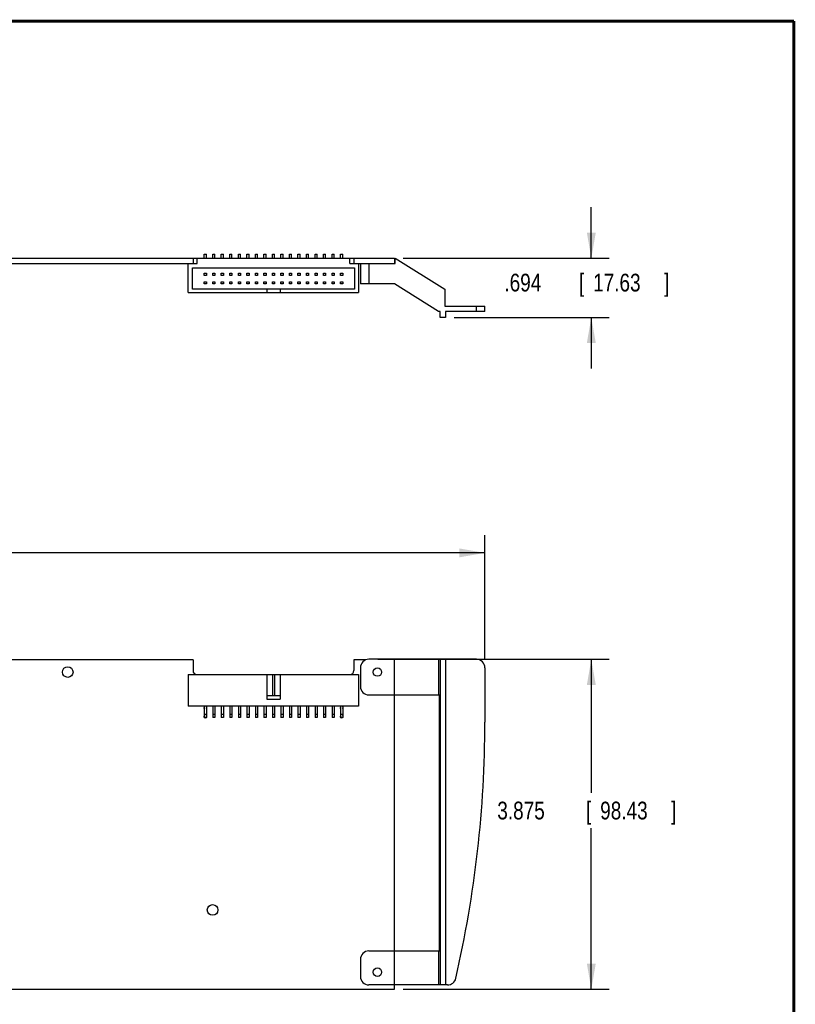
# Model space of a CAD drawing. Header units: inches. Extents: x 0.2 to 16.8, y 0.1 to 10.8.
# Tile 22 of 22: x 11.3 to 16.8, y 3.8 to 10.8. Entities that reach past the tile are written whole.
import ezdxf

# ---------------------------------------------------------------- set-up
doc = ezdxf.new("R2010")
doc.units = ezdxf.units.IN
doc.header["$LTSCALE"] = 0.935
doc.header["$MEASUREMENT"] = 0
doc.layers.get('0').update_dxf_attribs({"linetype": 'CONTINUOUS'})
doc.layers.add('DIMENSIONS', color=7, linetype='CONTINUOUS')
doc.styles.get("Standard").update_dxf_attribs({"font": 'txt', "width": 0.8})
doc.dimstyles.new('DIMSTYLE_2', dxfattribs={"dimtxt": 0.125, "dimasz": 0.18, "dimexe": 0.18, "dimexo": 0.0625, "dimgap": 0.09, "dimtad": 0, "dimtih": 1, "dimtoh": 1, "dimdec": 3, "dimlfac": 1.666667, "dimzin": 4, "dimdsep": 46, "dimtxsty": 'STANDARD', "dimblk": '_FILLED', "dimblk1": '_FILLED', "dimblk2": '_FILLED', "dimcen": 0.09, "dimadec": 0, "dimazin": 0, "dimtp": 0.01, "dimtm": 0.01, "dimtfac": 1, "dimtdec": 3, "dimtofl": 0, "dimtmove": 0, "dimatfit": 3, "dimldrblk": '_FILLED', "dimfxl": 1, "dimtolj": 1, "dimtzin": 4, "dimarcsym": 0})

# ---------------------------------------------------------------- blocks, each defined once
blk = doc.blocks.new('_FILLED')
at = {"color": 0, "linetype": 'BYBLOCK'}
blk.add_solid([(0, 0), (-1, 0.174), (-1, -0.174)], dxfattribs=at)
blk = doc.blocks.new('*D8')
at = {"layer": 'DIMENSIONS', "color": 2, "linetype": 'CONTINUOUS'}
for p, q in [((13.8181, 6.2607), (15.4478, 6.2607)), ((15.3228, 6.2607), (15.3228, 5.3197)), ((15.3228, 3.9357), (15.3228, 5.0697)), ((13.9981, 3.9357), (15.4478, 3.9357))]:
    blk.add_line(p, q, dxfattribs=at)
at = {"layer": 'DIMENSIONS', "color": 2, "linetype": 'CONTINUOUS', "xscale": 0.18, "yscale": 0.18, "zscale": 0.18}
for p, rotation in [((15.3228, 6.2607), 90), ((15.3228, 3.9357), 270)]:
    blk.add_blockref('_FILLED', p, dxfattribs=dict(at, rotation=rotation))
at = {"layer": 'DIMENSIONS', "color": 2, "linetype": 'CONTINUOUS', "width": 0.8}
for s, p in [('3.875', (14.6603, 5.1322)), ('[', (15.2853, 5.1322)), ('98.43', (15.3853, 5.1322)), (']', (15.8853, 5.1322))]:
    blk.add_text(s, height=0.125, dxfattribs=at).set_placement(p)
blk = doc.blocks.new('*D9')
at = {"layer": 'DIMENSIONS', "color": 2, "linetype": 'CONTINUOUS'}
for p, q in [((6.2508, 6.1732), (6.2508, 7.1357)), ((14.5728, 6.2632), (14.5728, 7.1357)), ((6.2508, 7.0107), (9.1801, 7.0107)), ((14.5728, 7.0107), (10.7301, 7.0107))]:
    blk.add_line(p, q, dxfattribs=at)
at = {"layer": 'DIMENSIONS', "color": 2, "linetype": 'CONTINUOUS', "xscale": 0.18, "yscale": 0.18, "zscale": 0.18, "rotation": 180}
blk.add_blockref('_FILLED', (6.2508, 7.0107), dxfattribs=at)
at = {"layer": 'DIMENSIONS', "color": 2, "linetype": 'CONTINUOUS', "xscale": 0.18, "yscale": 0.18, "zscale": 0.18}
blk.add_blockref('_FILLED', (14.5728, 7.0107), dxfattribs=at)
at = {"layer": 'DIMENSIONS', "color": 2, "linetype": 'CONTINUOUS', "width": 0.8}
for s, p in [('[', (9.9676, 6.9482)), (']', (10.5676, 6.9482)), ('13.870', (9.2426, 6.9482)), ('352.3', (10.0676, 6.9482))]:
    blk.add_text(s, height=0.125, dxfattribs=at).set_placement(p)
blk = doc.blocks.new('*D12')
at = {"layer": 'DIMENSIONS', "color": 2, "linetype": 'CONTINUOUS'}
for p, q in [((15.3228, 9.0871), (15.3228, 9.4471)), ((13.9981, 9.0871), (15.4478, 9.0871)), ((14.3575, 8.6707), (15.4478, 8.6707)), ((15.3228, 8.6707), (15.3228, 8.3107))]:
    blk.add_line(p, q, dxfattribs=at)
at = {"layer": 'DIMENSIONS', "color": 2, "linetype": 'CONTINUOUS', "xscale": 0.18, "yscale": 0.18, "zscale": 0.18}
for p, rotation in [((15.3228, 9.0871), 270), ((15.3228, 8.6707), 90)]:
    blk.add_blockref('_FILLED', p, dxfattribs=dict(at, rotation=rotation))
at = {"layer": 'DIMENSIONS', "color": 2, "linetype": 'CONTINUOUS', "width": 0.8}
for s, p in [('.694', (14.7103, 8.8531)), ('[', (15.2353, 8.8531)), ('17.63', (15.3353, 8.8531)), (']', (15.8353, 8.8531))]:
    blk.add_text(s, height=0.125, dxfattribs=at).set_placement(p)

msp = doc.modelspace()

# ---------------------------------------------------------------- linework, layer by layer
at = {"color": 7, "linetype": 'CONTINUOUS'}
for p, q in [((12.59606, 9.11706), (12.61106, 9.11706)), ((12.59606, 9.08706), (12.59606, 9.11706)), ((12.61106, 9.08706), (12.61106, 9.11706)), ((12.65606, 9.11706), (12.67106, 9.11706)), ((12.65606, 9.08706), (12.65606, 9.11706)), ((12.67106, 9.08706), (12.67106, 9.11706)), ((12.71606, 9.11706), (12.73106, 9.11706)), ((12.71606, 9.08706), (12.71606, 9.11706)), ((12.73106, 9.08706), (12.73106, 9.11706)), ((12.77606, 9.11706), (12.79106, 9.11706)), ((12.77606, 9.08706), (12.77606, 9.11706)), ((12.79106, 9.08706), (12.79106, 9.11706)), ((12.83606, 9.11706), (12.85106, 9.11706)), ((12.83606, 9.08706), (12.83606, 9.11706)), ((12.85106, 9.08706), (12.85106, 9.11706)), ((12.89606, 9.11706), (12.91106, 9.11706)), ((12.89606, 9.08706), (12.89606, 9.11706)), ((12.91106, 9.08706), (12.91106, 9.11706)), ((12.95606, 9.11706), (12.97106, 9.11706)), ((12.95606, 9.08706), (12.95606, 9.11706)), ((12.97106, 9.08706), (12.97106, 9.11706)), ((13.01606, 9.11706), (13.03106, 9.11706)), ((13.01606, 9.08706), (13.01606, 9.11706)), ((13.03106, 9.08706), (13.03106, 9.11706)), ((13.07606, 9.11706), (13.09106, 9.11706)), ((13.07606, 9.08706), (13.07606, 9.11706)), ((13.09106, 9.08706), (13.09106, 9.11706)), ((13.13606, 9.11706), (13.15106, 9.11706)), ((13.13606, 9.08706), (13.13606, 9.11706)), ((13.15106, 9.08706), (13.15106, 9.11706)), ((13.19606, 9.11706), (13.21106, 9.11706)), ((13.19606, 9.08706), (13.19606, 9.11706)), ((13.21106, 9.08706), (13.21106, 9.11706)), ((13.25606, 9.11706), (13.27106, 9.11706)), ((13.25606, 9.08706), (13.25606, 9.11706)), ((13.27106, 9.08706), (13.27106, 9.11706)), ((13.31606, 9.11706), (13.33106, 9.11706)), ((13.31606, 9.08706), (13.31606, 9.11706)), ((13.33106, 9.08706), (13.33106, 9.11706)), ((13.37606, 9.11706), (13.39106, 9.11706)), ((13.37606, 9.08706), (13.37606, 9.11706)), ((13.39106, 9.08706), (13.39106, 9.11706)), ((13.43606, 9.11706), (13.45106, 9.11706)), ((13.43606, 9.08706), (13.43606, 9.11706)), ((13.45106, 9.08706), (13.45106, 9.11706)), ((13.49606, 9.11706), (13.51106, 9.11706)), ((13.49606, 9.08706), (13.49606, 9.11706)), ((13.51106, 9.08706), (13.51106, 9.11706)), ((13.55606, 9.11706), (13.57106, 9.11706)), ((13.55606, 9.08706), (13.55606, 9.11706)), ((13.57106, 9.08706), (13.57106, 9.11706)), ((6.56576, 9.08706), (13.93556, 9.08706)), ((6.88376, 9.04986), (12.54476, 9.04986)), ((12.48356, 8.84586), (12.48356, 9.04986)), ((12.51656, 9.08706), (12.51656, 9.04986)), ((12.54476, 9.04986), (12.54476, 9.08706)), ((13.62236, 9.04986), (13.62236, 9.08706)), ((13.62236, 9.04986), (13.94101, 9.04986)), ((13.65056, 9.08706), (13.65056, 9.04986)), ((13.68356, 9.04986), (13.68356, 8.84586)), ((13.69556, 9.04986), (13.69556, 8.90646)), ((13.75556, 9.04986), (13.75556, 8.90646)), ((13.93556, 9.08706), (13.93556, 9.04986)), ((13.94101, 9.08706), (14.29016, 8.86866)), ((13.94101, 9.04986), (13.94101, 9.08706)), ((12.51356, 9.01866), (13.65356, 9.01866)), ((12.51356, 8.86866), (12.51356, 9.01866)), ((12.59606, 8.98116), (12.61106, 8.98116)), ((12.59606, 8.96616), (12.59606, 8.98116)), ((12.61106, 8.96616), (12.59606, 8.96616)), ((12.61106, 8.98116), (12.61106, 8.96616)), ((12.65606, 8.98116), (12.67106, 8.98116)), ((12.65606, 8.96616), (12.65606, 8.98116)), ((12.67106, 8.96616), (12.65606, 8.96616)), ((12.67106, 8.98116), (12.67106, 8.96616)), ((12.71606, 8.98116), (12.73106, 8.98116)), ((12.71606, 8.96616), (12.71606, 8.98116)), ((12.73106, 8.96616), (12.71606, 8.96616)), ((12.73106, 8.98116), (12.73106, 8.96616)), ((12.77606, 8.98116), (12.79106, 8.98116)), ((12.77606, 8.96616), (12.77606, 8.98116)), ((12.79106, 8.96616), (12.77606, 8.96616)), ((12.79106, 8.98116), (12.79106, 8.96616)), ((12.83606, 8.98116), (12.85106, 8.98116)), ((12.83606, 8.96616), (12.83606, 8.98116)), ((12.85106, 8.96616), (12.83606, 8.96616)), ((12.85106, 8.98116), (12.85106, 8.96616)), ((12.89606, 8.98116), (12.91106, 8.98116)), ((12.89606, 8.96616), (12.89606, 8.98116)), ((12.91106, 8.96616), (12.89606, 8.96616)), ((12.91106, 8.98116), (12.91106, 8.96616)), ((12.95606, 8.98116), (12.97106, 8.98116)), ((12.95606, 8.96616), (12.95606, 8.98116)), ((12.97106, 8.96616), (12.95606, 8.96616)), ((12.97106, 8.98116), (12.97106, 8.96616)), ((13.01606, 8.98116), (13.03106, 8.98116)), ((13.01606, 8.96616), (13.01606, 8.98116)), ((13.03106, 8.96616), (13.01606, 8.96616)), ((13.03106, 8.98116), (13.03106, 8.96616)), ((13.07606, 8.98116), (13.09106, 8.98116)), ((13.07606, 8.96616), (13.07606, 8.98116)), ((13.09106, 8.96616), (13.07606, 8.96616)), ((13.09106, 8.98116), (13.09106, 8.96616)), ((13.13606, 8.98116), (13.15106, 8.98116)), ((13.13606, 8.96616), (13.13606, 8.98116)), ((13.15106, 8.96616), (13.13606, 8.96616)), ((13.15106, 8.98116), (13.15106, 8.96616)), ((13.19606, 8.98116), (13.21106, 8.98116)), ((13.19606, 8.96616), (13.19606, 8.98116)), ((13.21106, 8.96616), (13.19606, 8.96616)), ((13.21106, 8.98116), (13.21106, 8.96616)), ((13.25606, 8.98116), (13.27106, 8.98116)), ((13.25606, 8.96616), (13.25606, 8.98116)), ((13.27106, 8.96616), (13.25606, 8.96616)), ((13.27106, 8.98116), (13.27106, 8.96616)), ((13.31606, 8.98116), (13.33106, 8.98116)), ((13.31606, 8.96616), (13.31606, 8.98116)), ((13.33106, 8.96616), (13.31606, 8.96616)), ((13.33106, 8.98116), (13.33106, 8.96616)), ((13.37606, 8.98116), (13.39106, 8.98116)), ((13.37606, 8.96616), (13.37606, 8.98116)), ((13.39106, 8.96616), (13.37606, 8.96616)), ((13.39106, 8.98116), (13.39106, 8.96616)), ((13.43606, 8.98116), (13.45106, 8.98116)), ((13.43606, 8.96616), (13.43606, 8.98116)), ((13.45106, 8.96616), (13.43606, 8.96616)), ((13.45106, 8.98116), (13.45106, 8.96616)), ((13.49606, 8.98116), (13.51106, 8.98116)), ((13.49606, 8.96616), (13.49606, 8.98116)), ((13.51106, 8.96616), (13.49606, 8.96616)), ((13.51106, 8.98116), (13.51106, 8.96616)), ((13.55606, 8.98116), (13.57106, 8.98116)), ((13.55606, 8.96616), (13.55606, 8.98116)), ((13.57106, 8.96616), (13.55606, 8.96616)), ((13.57106, 8.98116), (13.57106, 8.96616)), ((13.65356, 9.01866), (13.65356, 8.86866)), ((12.59606, 8.92116), (12.61106, 8.92116)), ((12.59606, 8.90616), (12.59606, 8.92116)), ((12.61106, 8.90616), (12.59606, 8.90616)), ((12.61106, 8.92116), (12.61106, 8.90616)), ((12.65606, 8.92116), (12.67106, 8.92116)), ((12.65606, 8.90616), (12.65606, 8.92116)), ((12.67106, 8.90616), (12.65606, 8.90616)), ((12.67106, 8.92116), (12.67106, 8.90616)), ((12.71606, 8.92116), (12.73106, 8.92116)), ((12.71606, 8.90616), (12.71606, 8.92116)), ((12.73106, 8.90616), (12.71606, 8.90616)), ((12.73106, 8.92116), (12.73106, 8.90616)), ((12.77606, 8.92116), (12.79106, 8.92116)), ((12.77606, 8.90616), (12.77606, 8.92116)), ((12.79106, 8.90616), (12.77606, 8.90616)), ((12.79106, 8.92116), (12.79106, 8.90616)), ((12.83606, 8.92116), (12.85106, 8.92116)), ((12.83606, 8.90616), (12.83606, 8.92116)), ((12.85106, 8.90616), (12.83606, 8.90616)), ((12.85106, 8.92116), (12.85106, 8.90616)), ((12.89606, 8.92116), (12.91106, 8.92116)), ((12.89606, 8.90616), (12.89606, 8.92116)), ((12.91106, 8.90616), (12.89606, 8.90616)), ((12.91106, 8.92116), (12.91106, 8.90616)), ((12.95606, 8.92116), (12.97106, 8.92116)), ((12.95606, 8.90616), (12.95606, 8.92116)), ((12.97106, 8.90616), (12.95606, 8.90616)), ((12.97106, 8.92116), (12.97106, 8.90616)), ((13.01606, 8.92116), (13.03106, 8.92116)), ((13.01606, 8.90616), (13.01606, 8.92116)), ((13.03106, 8.90616), (13.01606, 8.90616)), ((13.03106, 8.92116), (13.03106, 8.90616)), ((13.07606, 8.92116), (13.09106, 8.92116)), ((13.07606, 8.90616), (13.07606, 8.92116)), ((13.09106, 8.90616), (13.07606, 8.90616)), ((13.09106, 8.92116), (13.09106, 8.90616)), ((13.13606, 8.92116), (13.15106, 8.92116)), ((13.13606, 8.90616), (13.13606, 8.92116)), ((13.15106, 8.90616), (13.13606, 8.90616)), ((13.15106, 8.92116), (13.15106, 8.90616)), ((13.19606, 8.92116), (13.21106, 8.92116)), ((13.19606, 8.90616), (13.19606, 8.92116)), ((13.21106, 8.90616), (13.19606, 8.90616)), ((13.21106, 8.92116), (13.21106, 8.90616)), ((13.25606, 8.92116), (13.27106, 8.92116)), ((13.25606, 8.90616), (13.25606, 8.92116)), ((13.27106, 8.90616), (13.25606, 8.90616)), ((13.27106, 8.92116), (13.27106, 8.90616)), ((13.31606, 8.92116), (13.33106, 8.92116)), ((13.31606, 8.90616), (13.31606, 8.92116)), ((13.33106, 8.90616), (13.31606, 8.90616)), ((13.33106, 8.92116), (13.33106, 8.90616)), ((13.37606, 8.92116), (13.39106, 8.92116)), ((13.37606, 8.90616), (13.37606, 8.92116)), ((13.39106, 8.90616), (13.37606, 8.90616)), ((13.39106, 8.92116), (13.39106, 8.90616)), ((13.43606, 8.92116), (13.45106, 8.92116)), ((13.43606, 8.90616), (13.43606, 8.92116)), ((13.45106, 8.90616), (13.43606, 8.90616)), ((13.45106, 8.92116), (13.45106, 8.90616)), ((13.49606, 8.92116), (13.51106, 8.92116)), ((13.49606, 8.90616), (13.49606, 8.92116)), ((13.51106, 8.90616), (13.49606, 8.90616)), ((13.51106, 8.92116), (13.51106, 8.90616)), ((13.55606, 8.92116), (13.57106, 8.92116)), ((13.55606, 8.90616), (13.55606, 8.92116)), ((13.57106, 8.90616), (13.55606, 8.90616)), ((13.57106, 8.92116), (13.57106, 8.90616)), ((13.93556, 8.90646), (13.69556, 8.90646)), ((14.24539, 8.71266), (13.93556, 8.90646)), ((12.48356, 8.84586), (13.68356, 8.84586)), ((13.65356, 8.86866), (12.51356, 8.86866)), ((13.03556, 8.86866), (13.03556, 8.84586)), ((13.13156, 8.86866), (13.13156, 8.84586)), ((14.29016, 8.86866), (14.29016, 8.74986)), ((14.29016, 8.74986), (14.57276, 8.74986)), ((14.51276, 8.71266), (14.51276, 8.74986)), ((14.57276, 8.71266), (14.57276, 8.74986)), ((14.25781, 8.71266), (14.24539, 8.71266)), ((14.25781, 8.67066), (14.25781, 8.71266)), ((14.57276, 8.71266), (14.29501, 8.71266)), ((14.29501, 8.71266), (14.29501, 8.67066)), ((14.29501, 8.67066), (14.25781, 8.67066)), ((12.51656, 6.2571), (6.88376, 6.2571)), ((12.51656, 6.2571), (12.51656, 6.1809)), ((13.73509, 6.2571), (13.65056, 6.2571)), ((13.65056, 6.2571), (13.65056, 6.1809)), ((14.51276, 6.2607), (13.75556, 6.2607)), ((13.93556, 3.9357), (13.93556, 6.2607)), ((14.24539, 6.2607), (14.24539, 6.0093)), ((14.25781, 6.2607), (14.25781, 3.9657)), ((14.29501, 6.2607), (14.29501, 3.9657)), ((13.69556, 6.2007), (13.69556, 6.0693)), ((14.57276, 6.2007), (14.57276, 5.8167)), ((12.48356, 6.1527), (13.68356, 6.1527)), ((12.48356, 6.1527), (12.48356, 5.9307)), ((13.03556, 6.1527), (13.03556, 5.9787)), ((13.07606, 6.1527), (13.07606, 6.0027)), ((13.09106, 6.1527), (13.09106, 6.0027)), ((13.13156, 6.1527), (13.13156, 5.9787)), ((13.68356, 6.1527), (13.68356, 5.9307)), ((13.13156, 6.0027), (13.03556, 6.0027)), ((13.03556, 5.9787), (13.13156, 5.9787)), ((13.75556, 6.0093), (14.25236, 6.0093)), ((14.25236, 4.2051), (14.25236, 6.0093)), ((13.68356, 5.9307), (12.48356, 5.9307)), ((12.59606, 5.9307), (12.59606, 5.8512)), ((12.61106, 5.9307), (12.61106, 5.8512)), ((12.65606, 5.9307), (12.65606, 5.8512)), ((12.67106, 5.9307), (12.67106, 5.8512)), ((12.71606, 5.9307), (12.71606, 5.8512)), ((12.73106, 5.9307), (12.73106, 5.8512)), ((12.77606, 5.9307), (12.77606, 5.8512)), ((12.79106, 5.9307), (12.79106, 5.8512)), ((12.83606, 5.9307), (12.83606, 5.8512)), ((12.85106, 5.9307), (12.85106, 5.8512)), ((12.89606, 5.9307), (12.89606, 5.8512)), ((12.91106, 5.9307), (12.91106, 5.8512)), ((12.95606, 5.9307), (12.95606, 5.8512)), ((12.97106, 5.9307), (12.97106, 5.8512)), ((13.01606, 5.9307), (13.01606, 5.8512)), ((13.03106, 5.9307), (13.03106, 5.8512)), ((13.07606, 5.9307), (13.07606, 5.8512)), ((13.09106, 5.9307), (13.09106, 5.8512)), ((13.13606, 5.9307), (13.13606, 5.8512)), ((13.15106, 5.9307), (13.15106, 5.8512)), ((13.19606, 5.9307), (13.19606, 5.8512)), ((13.21106, 5.9307), (13.21106, 5.8512)), ((13.25606, 5.9307), (13.25606, 5.8512)), ((13.27106, 5.9307), (13.27106, 5.8512)), ((13.31606, 5.9307), (13.31606, 5.8512)), ((13.33106, 5.9307), (13.33106, 5.8512)), ((13.37606, 5.9307), (13.37606, 5.8512)), ((13.39106, 5.9307), (13.39106, 5.8512)), ((13.43606, 5.9307), (13.43606, 5.8512)), ((13.45106, 5.9307), (13.45106, 5.8512)), ((13.49606, 5.9307), (13.49606, 5.8512)), ((13.51106, 5.9307), (13.51106, 5.8512)), ((13.55606, 5.9307), (13.55606, 5.8512)), ((13.57106, 5.9307), (13.57106, 5.8512)), ((12.61106, 5.8707), (12.59606, 5.8707)), ((12.61106, 5.8512), (12.59606, 5.8512)), ((12.67106, 5.8707), (12.65606, 5.8707)), ((12.67106, 5.8512), (12.65606, 5.8512)), ((12.73106, 5.8707), (12.71606, 5.8707)), ((12.73106, 5.8512), (12.71606, 5.8512)), ((12.79106, 5.8707), (12.77606, 5.8707)), ((12.79106, 5.8512), (12.77606, 5.8512)), ((12.85106, 5.8707), (12.83606, 5.8707)), ((12.85106, 5.8512), (12.83606, 5.8512)), ((12.91106, 5.8707), (12.89606, 5.8707)), ((12.91106, 5.8512), (12.89606, 5.8512)), ((12.97106, 5.8707), (12.95606, 5.8707)), ((12.97106, 5.8512), (12.95606, 5.8512)), ((13.03106, 5.8707), (13.01606, 5.8707)), ((13.03106, 5.8512), (13.01606, 5.8512)), ((13.09106, 5.8707), (13.07606, 5.8707)), ((13.09106, 5.8512), (13.07606, 5.8512)), ((13.15106, 5.8707), (13.13606, 5.8707)), ((13.15106, 5.8512), (13.13606, 5.8512)), ((13.21106, 5.8707), (13.19606, 5.8707)), ((13.21106, 5.8512), (13.19606, 5.8512)), ((13.27106, 5.8707), (13.25606, 5.8707)), ((13.27106, 5.8512), (13.25606, 5.8512)), ((13.33106, 5.8707), (13.31606, 5.8707)), ((13.33106, 5.8512), (13.31606, 5.8512)), ((13.39106, 5.8707), (13.37606, 5.8707)), ((13.39106, 5.8512), (13.37606, 5.8512)), ((13.45106, 5.8707), (13.43606, 5.8707)), ((13.45106, 5.8512), (13.43606, 5.8512)), ((13.51106, 5.8707), (13.49606, 5.8707)), ((13.51106, 5.8512), (13.49606, 5.8512)), ((13.57106, 5.8707), (13.55606, 5.8707)), ((13.57106, 5.8512), (13.55606, 5.8512)), ((13.75556, 4.2051), (14.25236, 4.2051)), ((14.24539, 4.2051), (14.24539, 3.9657)), ((13.69556, 4.1451), (13.69556, 4.0257)), ((14.30966, 3.9657), (13.75556, 3.9657)), ((9.42656, 3.9357), (13.93556, 3.9357))]:
    msp.add_line(p, q, dxfattribs=at)
at = {"color": 7, "linetype": 'CONTINUOUS', "const_width": 0.02}
for points in [[(16.75, 10.75859), (0.25, 10.75859)], [(16.75, 0.25859), (16.75, 10.75859)]]:
    msp.add_lwpolyline(points, dxfattribs=at)
at = {"color": 7, "linetype": 'CONTINUOUS'}
for centre, radius in [((11.63396, 6.1707), 0.0375), ((13.81556, 6.1707), 0.0294), ((12.65456, 4.4943), 0.0375), ((13.81556, 4.0557), 0.0294)]:
    msp.add_circle(centre, radius, dxfattribs=at)
for centre, radius, start, end in [((13.75556, 6.2007), 0.06, 90, 180), ((14.51276, 6.2007), 0.06, 0, 90), ((12.54476, 6.1809), 0.0282, 180, 270), ((13.62236, 6.1809), 0.0282, 270, 360), ((13.75556, 6.0693), 0.06, 180, 270), ((12.60356, 5.9187), 0.0105, 135.584691, 224.415309), ((12.60356, 5.9187), 0.0105, 315.584691, 44.415309), ((13.56356, 5.9187), 0.0105, 135.584691, 224.415309), ((13.56356, 5.9187), 0.0105, 315.584691, 44.415309), ((12.60356, 5.8587), 0.0105, 135.584691, 224.415309), ((12.60356, 5.8587), 0.0105, 225.584691, 314.415309), ((12.60356, 5.8587), 0.0105, 315.584691, 44.415309), ((13.56356, 5.8587), 0.0105, 135.584691, 224.415309), ((13.56356, 5.8587), 0.0105, 225.584691, 314.415309), ((13.56356, 5.8587), 0.0105, 315.584691, 44.415309), ((6.51476, 5.8167), 8.058, 347.059976, 360), ((13.75556, 4.1451), 0.06, 90, 180), ((13.75556, 4.0257), 0.06, 180, 270), ((14.30966, 4.0257), 0.06, 270, 347.059976)]:
    msp.add_arc(centre, radius, start, end, dxfattribs=at)

# ---------------------------------------------------------------- dimensions: what is measured, and where the dimension line sits
at = {"layer": 'DIMENSIONS', "color": 2, "linetype": 'CONTINUOUS'}
for base, p1, p2, angle, picture, middle in [((15.32276, 8.67066), (13.99806, 9.08706), (14.35751, 8.67066), 270, '*D12', (15.32276, 8.91565)), ((6.25076, 7.0107), (14.57276, 6.2632), (6.25076, 6.1732), 180, '*D9', (9.95515, 7.0107)), ((15.32276, 6.2607), (13.99806, 3.9357), (13.81806, 6.2607), 90, '*D8', (15.32276, 5.19474))]:
    dim = msp.add_linear_dim(base=base, p1=p1, p2=p2, angle=angle, dimstyle='DIMSTYLE_2', dxfattribs=at)
    dim.commit()
    dim.dimension.update_dxf_attribs({"geometry": picture, "text_midpoint": middle, "dimtype": 160})

doc.saveas('drawing.dxf')
